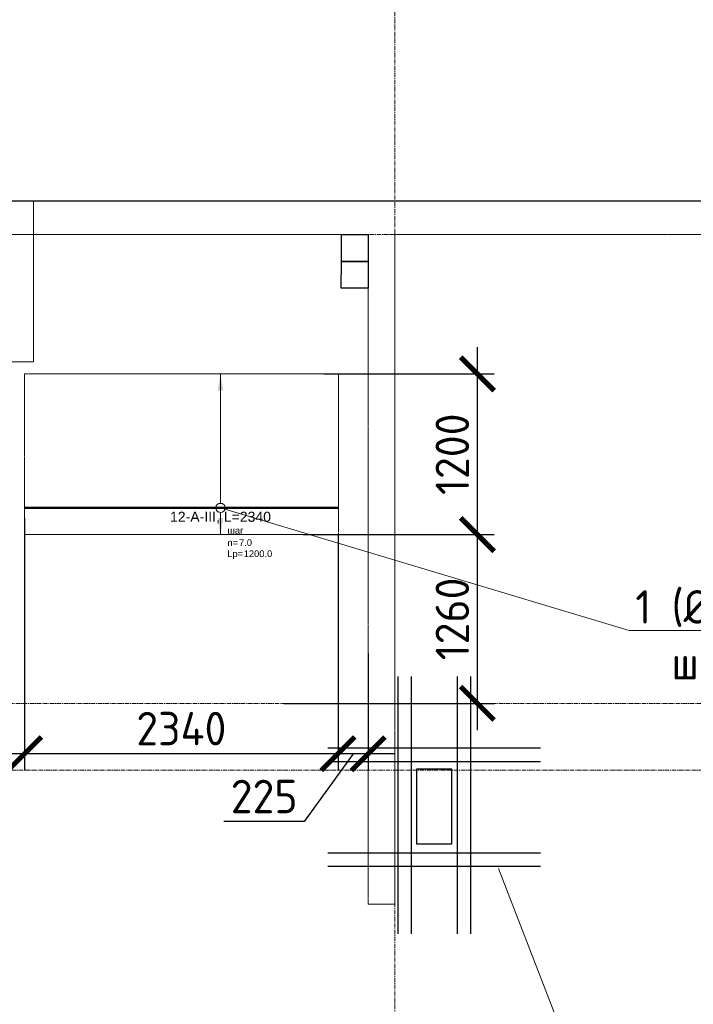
# Model space of a CAD drawing. Header units: millimetres. Extents: x 448962 to 1440104, y -326645 to -197113.
# Tile 123 of 256: x 648215 to 653245, y -255919 to -248566. Entities that reach past the tile are written whole.
import ezdxf
from ezdxf import colors
from ezdxf.entities.mleader import LeaderData, LeaderLine
from ezdxf.enums import TextEntityAlignment as Align
from ezdxf.math import Vec2, Vec3

# ---------------------------------------------------------------- set-up
doc = ezdxf.new("R2010")
doc.units = ezdxf.units.MM
doc.set_wipeout_variables(frame=1)
for name, pattern in [('01 Штриховая _4 мм_', [6, 3.5, -2.5]), ('______5', [1100, 800, -100, 100, -100]), ('GOST2.303 4', [7, 5, -2, 0]), ('HIDDEN2', [4.7625, 3.175, -1.5875]), ('осевая', [50.8, 31.75, -6.35, 6.35, -6.35])]:
    doc.linetypes.add(name, pattern=pattern)
for name, color, linetype, lineweight in [('АрмСтер', 2, 'Continuous', 50), ('ВК__отв в полу 1-2 эт', 6, 'Continuous', 25), ('контур распр. стерхней', 2, 'GOST2.303 4', 20), ('Оси', 40, '______5', 18), ('Перекрытие ж_бетон', 1, 'Continuous', 30), ('подоснова', 151, 'Continuous', 5), ('РАЗМЕРЫ', 1, 'Continuous', 9), ('СТЕНЫ', 3, 'Continuous', 30)]:
    doc.layers.add(name, color=color, linetype=linetype, lineweight=lineweight)
doc.layers.add('АрмСтер_атрибуты', color=2, linetype='Continuous', lineweight=0, plot=False)
doc.styles.add('GOST-2.304_Type-B', font='GOST_Common.ttf')
doc.styles.get("Standard").update_dxf_attribs({"font": 'arial.ttf'})
doc.styles.add('Аннотативный', font='arial.ttf')
doc.styles.add('ГОСТ', font='GOST_Common.ttf')
doc.dimstyles.new('СПДС', dxfattribs={"dimscale": 100, "dimtxt": 2.5, "dimasz": 2.5, "dimexe": 1.25, "dimexo": 0, "dimtad": 1, "dimdec": 0, "dimtxsty": 'GOST-2.304_Type-B', "dimblk": 'ARCHTICK', "dimcen": 2.5, "dimdle": 2, "dimadec": 0, "dimazin": 2, "dimtfac": 0.75, "dimtdec": 0, "dimtmove": 1, "dimatfit": 3, "dimfxl": 1, "dimtolj": 1, "dimarcsym": 1})

# ---------------------------------------------------------------- blocks, each defined once
blk = doc.blocks.new('оси плит')
at = {"layer": 'Оси', "color": 16, "linetype": 'осевая', "lineweight": 0, "transparency": 33554687}
for p, q in [((560042.3, -202894.1), (560042.3, -231285.8)), ((519570.9, -205117.4), (573160.2, -205117.4)), ((519570.9, -208617.4), (573160.2, -208617.4)), ((520148.3, -209117.4), (572483.7, -209117.4))]:
    blk.add_line(p, q, dxfattribs=at)
blk = doc.blocks.new('стены  тп')
at = {"layer": 'СТЕНЫ', "color": 251, "linetype": '01 Штриховая _4 мм_', "lineweight": 0, "true_color": 0x636466}
for p, q in [((589762.3, -316375.7, 3100), (542387.3, -316375.7, 3100)), ((569712.1, -316625.7, 3100), (579312.1, -316625.7, 3100)), ((579312.1, -316625.7, 3100), (579312.1, -317375.7, 3100)), ((579312.5, -316625.7, 3100), (579312.5, -321625.7, 3100)), ((579512.3, -316625.7, 3100), (585085.9, -316625.7, 3100)), ((579512.3, -317375.7, 3100), (579512.3, -316625.7, 3100)), ((579512.3, -321625.7, 3100), (579512.3, -316625.7, 3100)), ((579312.5, -321625.7, 3100), (579512, -321625.7, 3100))]:
    blk.add_line(p, q, dxfattribs=at)
at = {"layer": 'СТЕНЫ', "color": 251, "linetype": '01 Штриховая _4 мм_', "lineweight": 0, "true_color": 0x636466, "transparency": 33554687}
for p, q in [((579312.3, -320375.7, 3100), (579312.3, -321625.7, 3100)), ((579512.3, -321625.7, 3100), (579512.3, -320375.7, 3100)), ((579312.3, -321625.7, 3100), (579512.3, -321625.7, 3100)), ((579512.3, -321625.7, 3100), (579312.3, -321625.7, 3100))]:
    blk.add_line(p, q, dxfattribs=at)
blk = doc.blocks.new('*U370')
at = {"layer": 'РАЗМЕРЫ'}
for p, q in [((112.5, 1000), (-112.5, 1000)), ((112.5, -200), (-112.5, -200))]:
    blk.add_line(p, q, dxfattribs=at)
at = {"layer": 'РАЗМЕРЫ', "ltscale": 15}
blk.add_line((0, -200), (0, 1000), dxfattribs=at)
at = {"layer": 'РАЗМЕРЫ'}
for points in [[(0, 1000), (20.9, 874.8), (-20.9, 874.8)], [(0, -200), (20.9, -74.8), (-20.9, -74.8)]]:
    blk.add_solid(points, dxfattribs=at)
at = {"layer": 'АрмСтер_атрибуты', "color": 215, "ltscale": 15, "style": 'Аннотативный'}
for s, p in [('шаг', (51.4, -194.2)), ('n=', (51.4, -285.1)), ('Lр=', (50.2, -367.8))]:
    blk.add_text(s, height=50, dxfattribs=at).set_placement(p)
at = {"layer": 'АрмСтер_атрибуты', "style": 'Аннотативный', "flags": 8}
blk.add_attdef('ПОЗ', (110, 29.6), '', height=75, dxfattribs=at)
at = {"layer": 'АрмСтер_атрибуты', "flags": 9}
for tag, p in [('МАССА', (-1033.5, -10.5)), ('ОБОЗНАЧЕНИЕ', (-1033.5, -124.4))]:
    blk.add_attdef(tag, p, '', height=75, dxfattribs=at)
at = {"layer": 'АрмСтер_атрибуты', "color": 215, "style": 'Аннотативный'}
for tag, p, flags in [('ШАГ', (190.9, -194.2), 10), ('КОЛ', (138, -285.1), 8), ('ШИРИНА', (172.9, -367.8), 8)]:
    blk.add_attdef(tag, p, '', height=50, dxfattribs=dict(at, flags=flags))
at = {"linetype": 'Continuous', "lineweight": 0}
blk.add_wipeout([(35, 0), (28.3, 20.6), (10.8, 33.3), (-10.8, 33.3), (-28.3, 20.6), (-35, 0), (-28.3, -20.6), (-10.8, -33.3), (10.8, -33.3), (28.3, -20.6)], dxfattribs=at)
at = {"color": 0, "linetype": 'ByBlock', "lineweight": -2, "ltscale": 100}
blk.add_line((-1462.5, 0), (877.5, 0), dxfattribs=at)
at = {"layer": 'РАЗМЕРЫ'}
blk.add_circle((0, 0), 35, dxfattribs=at)
at = {"layer": 'АрмСтер_атрибуты', "style": 'Аннотативный', "flags": 8}
blk.add_attdef('НАИМЕНОВАНИЕ', text='', height=75, dxfattribs=at).set_placement((0, -29.3), align=Align.TOP_CENTER)
blk = doc.blocks.new('_ArchTick')
at = {"color": 0, "linetype": 'ByBlock', "const_width": 0.15}
blk.add_lwpolyline([(-0.5, -0.5), (0.5, 0.5)], dxfattribs=at)
blk = doc.blocks.new('*D371')
at = {"layer": 'DEFPOINTS', "color": 0, "transparency": 16777216}
for p in [(650332.1, -252411.3), (651633, -252411.3), (650186, -253671.3)]:
    blk.add_point(p, dxfattribs=at)
at = {"layer": 'РАЗМЕРЫ', "color": 0, "lineweight": -2, "transparency": 16777216}
for p, q in [((651633, -253871.3), (651633, -252211.3)), ((650332.1, -252411.3), (651758, -252411.3)), ((650186, -253671.3), (651758, -253671.3))]:
    blk.add_line(p, q, dxfattribs=at)
at = {"layer": 'РАЗМЕРЫ', "color": 0, "lineweight": -2, "transparency": 16777216, "xscale": 250, "yscale": 250, "zscale": 250}
for p, rotation in [((651633, -252411.3), 90), ((651633, -253671.3), 270)]:
    blk.add_blockref('_ArchTick', p, dxfattribs=dict(at, rotation=rotation))
at = {"layer": 'РАЗМЕРЫ', "color": 0, "lineweight": 0, "transparency": 16777216, "insert": (651445.5, -253041.3), "char_height": 250, "attachment_point": 5, "rotation": 90, "style": 'GOST-2.304_Type-B'}
blk.add_mtext('\\A1;1260', dxfattribs=at)
blk = doc.blocks.new('*D372')
at = {"layer": 'DEFPOINTS', "color": 0, "transparency": 16777216}
for p in [(650485.6, -251211.3), (651633, -251211.3), (651201.8, -252411.3)]:
    blk.add_point(p, dxfattribs=at)
at = {"layer": 'РАЗМЕРЫ', "color": 0, "lineweight": -2, "transparency": 16777216}
for p, q in [((651633, -252611.3), (651633, -251011.3)), ((650485.6, -251211.3), (651758, -251211.3)), ((651201.8, -252411.3), (651758, -252411.3))]:
    blk.add_line(p, q, dxfattribs=at)
at = {"layer": 'РАЗМЕРЫ', "color": 0, "lineweight": -2, "transparency": 16777216, "xscale": 250, "yscale": 250, "zscale": 250}
for p, rotation in [((651633, -251211.3), 90), ((651633, -252411.3), 270)]:
    blk.add_blockref('_ArchTick', p, dxfattribs=dict(at, rotation=rotation))
at = {"layer": 'РАЗМЕРЫ', "color": 0, "lineweight": 0, "transparency": 16777216, "insert": (651445.5, -251811.3), "char_height": 250, "attachment_point": 5, "rotation": 90, "style": 'GOST-2.304_Type-B'}
blk.add_mtext('\\A1;1200', dxfattribs=at)
blk = doc.blocks.new('*D373')
at = {"layer": 'DEFPOINTS', "color": 0, "transparency": 16777216}
for p in [(650591.8, -252411.3), (650817, -253300.3), (650591.8, -254047.5)]:
    blk.add_point(p, dxfattribs=at)
at = {"layer": 'РАЗМЕРЫ', "color": 0, "lineweight": -2, "transparency": 16777216}
for p, q in [((650591.8, -252411.3), (650591.8, -254172.5)), ((650817, -253300.3), (650817, -254172.5)), ((650704.4, -254047.5), (650340.2, -254554.4)), ((651017, -254047.5), (650391.8, -254047.5)), ((650340.2, -254554.4), (649740.2, -254554.4))]:
    blk.add_line(p, q, dxfattribs=at)
at = {"layer": 'РАЗМЕРЫ', "color": 0, "lineweight": -2, "transparency": 16777216, "xscale": 250, "yscale": 250, "zscale": 250, "rotation": 180}
blk.add_blockref('_ArchTick', (650591.8, -254047.5), dxfattribs=at)
at = {"layer": 'РАЗМЕРЫ', "color": 0, "lineweight": -2, "transparency": 16777216, "xscale": 250, "yscale": 250, "zscale": 250}
blk.add_blockref('_ArchTick', (650817, -254047.5), dxfattribs=at)
at = {"layer": 'РАЗМЕРЫ', "color": 0, "lineweight": 0, "transparency": 16777216, "insert": (650040.2, -254366.9), "char_height": 250, "attachment_point": 5, "style": 'GOST-2.304_Type-B'}
blk.add_mtext('\\A1;225', dxfattribs=at)
blk = doc.blocks.new('*D374')
at = {"layer": 'DEFPOINTS', "color": 0, "transparency": 16777216}
for p in [(648251.8, -252289.3), (650591.8, -253291.9), (648251.8, -254047.5)]:
    blk.add_point(p, dxfattribs=at)
at = {"layer": 'РАЗМЕРЫ', "color": 0, "lineweight": -2, "transparency": 16777216}
for p, q in [((648251.8, -252289.3), (648251.8, -254172.5)), ((650591.8, -253291.9), (650591.8, -254172.5)), ((650791.8, -254047.5), (648051.8, -254047.5))]:
    blk.add_line(p, q, dxfattribs=at)
at = {"layer": 'РАЗМЕРЫ', "color": 0, "lineweight": -2, "transparency": 16777216, "xscale": 250, "yscale": 250, "zscale": 250, "rotation": 180}
blk.add_blockref('_ArchTick', (648251.8, -254047.5), dxfattribs=at)
at = {"layer": 'РАЗМЕРЫ', "color": 0, "lineweight": -2, "transparency": 16777216, "xscale": 250, "yscale": 250, "zscale": 250}
blk.add_blockref('_ArchTick', (650591.8, -254047.5), dxfattribs=at)
at = {"layer": 'РАЗМЕРЫ', "color": 0, "lineweight": 0, "transparency": 16777216, "insert": (649421.8, -253860), "char_height": 250, "attachment_point": 5, "style": 'GOST-2.304_Type-B'}
blk.add_mtext('\\A1;2340', dxfattribs=at)
blk = doc.blocks.new('_None')
blk = doc.blocks.new('отверстия новые')
at = {"layer": 'ВК__отв в полу 1-2 эт', "color": 5, "lineweight": 30, "ltscale": 100}
for points in [[(711994, -391539.8), (711993.7, -391739.8), (711793.7, -391739.6), (711794, -391539.6)], [(711994, -391539.8), (711993.7, -391739.8), (711793.7, -391739.6), (711794, -391539.6)], [(711993.7, -391739.8), (711993.4, -391939.8), (711793.4, -391939.6), (711793.7, -391739.6)], [(711993.7, -391739.8), (711993.4, -391939.8), (711793.4, -391939.6), (711793.7, -391739.6)]]:
    blk.add_lwpolyline(points, close=True, dxfattribs=at)

msp = doc.modelspace()

# ---------------------------------------------------------------- linework, layer by layer
at = {"color": 0, "linetype": 'ByBlock', "lineweight": 30, "ltscale": 100}
for p, q in [((651038.5, -253470.7), (651038.5, -255393.2)), ((651138.5, -253470.7), (651138.5, -255393.2)), ((651482.3, -253470.7), (651482.3, -255393.2)), ((651582.3, -253470.7), (651582.3, -255393.2)), ((650516.6, -254004.4), (652104.2, -254004.4)), ((650516.6, -254104.4), (652104.2, -254104.4)), ((650516.6, -254786.8), (652104.2, -254786.8)), ((650516.6, -254886.8), (652104.2, -254886.8))]:
    msp.add_line(p, q, dxfattribs=at)
at = {"color": 4, "lineweight": 30}
msp.add_lwpolyline([(651179.6, -254160.8), (651440.1, -254160.8), (651440.1, -254721.9), (651179.6, -254721.9)], close=True, dxfattribs=at)
at = {"layer": 'контур распр. стерхней', "linetype": '01 Штриховая _4 мм_'}
msp.add_lwpolyline([(650596.4, -252411.3), (648251.8, -252411.3), (648251.8, -251211.3), (650596.4, -251211.3)], close=True, dxfattribs=at)
at = {"layer": 'Перекрытие ж_бетон', "color": 252, "linetype": 'HIDDEN2', "lineweight": 0, "true_color": 0x939598}
msp.add_lwpolyline([(645516.9, -249921.3), (645516.9, -251121.3), (648316.7, -251121.3), (648316.7, -249921.3)], dxfattribs=at)

# ---------------------------------------------------------------- block references
at = {"color": 0, "linetype": 'ByBlock', "lineweight": 30, "ltscale": 100}
msp.add_blockref('оси плит', (90974.7, -45053.9), dxfattribs=at)
at = {"layer": 'РАЗМЕРЫ'}
msp.add_blockref('стены  тп', (71504.6, 66454.4, -3100), dxfattribs=at)

# ---------------------------------------------------------------- leaders
at = {"layer": 'подоснова', "color": 2, "ltscale": 0.3}
ml = msp.add_multileader_mtext('Standard', dxfattribs=at)
ml.set_content('см. Узел обрамления', color=2, style='GOST-2.304_Type-B')
ml.set_leader_properties(color=256, linetype='ByLayer', lineweight=15)
ml.set_arrow_properties(name='NONE')
ml.build(insert=Vec2(0, 0))
ml.multileader.update_dxf_attribs({"text_left_attachment_type": 6, "text_right_attachment_type": 6, "dogleg_length": 0.1, "arrow_head_size": 18})
ctx = ml.context
ctx.base_point, ctx.char_height, ctx.arrow_head_size, ctx.landing_gap_size, ctx.plane_origin = Vec3(652571.1, -256920), 250, 18, 20, Vec3(648017.2, -255502.9)
ctx.left_attachment, ctx.right_attachment, ctx.text_align_type = 6, 6, 1
notes = []
notes.append((ctx, [(0, (1, 1, 0), (652571, -256920), (1, 0), 0.1, [(0, [(651790.9, -254905.6)], 0, [])])]))
ctx.mtext.insert, ctx.mtext.alignment, ctx.mtext.flow_direction = Vec3(654120.5, -256595), 2, 5
for ctx, leaders in notes:
    for number, flags, end, landing, length, lines in leaders:
        leader = LeaderData()
        leader.index, (leader.has_last_leader_line, leader.has_dogleg_vector, leader.attachment_direction) = number, flags
        leader.last_leader_point, leader.dogleg_vector, leader.dogleg_length = Vec3(end), Vec3(landing), length
        for number, points, colour, breaks in lines:
            line = LeaderLine()
            line.index, line.vertices, line.color, line.breaks = number, Vec3.list(points), colors.encode_raw_color(colour), breaks
            leader.lines.append(line)
        ctx.leaders.append(leader)

# ---------------------------------------------------------------- next in the draw order: block references
at = {"layer": 'АрмСтер', "ltscale": 15}
ref = msp.add_blockref('*U370', (649714.3, -252211.3), dxfattribs=at)
ref.add_attrib('НАИМЕНОВАНИЕ', '12-A-III, L=2340', dxfattribs={"layer": 'АрмСтер_атрибуты', "height": 75, "style": 'Аннотативный', "flags": 8}).set_placement((649714.3, -252240.6), align=Align.TOP_CENTER)
ref.add_attrib('КОЛ', '7.0', (649852.4, -252496.4), dxfattribs={"layer": 'АрмСтер_атрибуты', "color": 215, "height": 50, "style": 'Аннотативный', "flags": 8})
ref.add_attrib('ШИРИНА', '1200.0', (649887.2, -252579.1), dxfattribs={"layer": 'АрмСтер_атрибуты', "color": 215, "height": 50, "style": 'Аннотативный', "flags": 8})

# ---------------------------------------------------------------- next in the draw order: linework, layer by layer
at = {"layer": 'Перекрытие ж_бетон'}
msp.add_lwpolyline([(613866.9, -272221.3), (613866.9, -272221.3), (661266.9, -272221.3), (661266.9, -249921.3), (613866.9, -249921.3), (613866.9, -272221.3)], dxfattribs=at)

# ---------------------------------------------------------------- next in the draw order: block references
at = {"layer": 'РАЗМЕРЫ'}
msp.add_blockref('отверстия новые', (-61177.1, 141368.5), dxfattribs=at)

# ---------------------------------------------------------------- next in the draw order: texts
note = msp.add_mtext_dynamic_manual_height_columns('\\pi1250;{\\H1.5152x;Общие указания :\\P}Настоящий подраздел разработан в составе рабочей документации на строительство объекта {\\H2.4344x; }"Строительство жилого комплекса со встроенными помещениями общественного-делового и коммерческого {\\H1.3552x; }назначения по адресу: г. Чита, ул. 1-я Коллективная. Жилой дом со встроенными помещениями {\\H1.71569x; }общественно-делового и коммерческого назначения на первом этаже здания и встроенно-пристроенным {\\H1.59543x; }поликлиническим учреждением (поз. 2.2-2.3){\\H1.73486x; }\\P1.^I" Решения рабочей Документации разработаны на основании:{\\H1.67588x; }\\Pзадания на проектирование, выданного заказчиком;{\\H1.60804x; }\\P-^Iрешений стадии "Проектная Документация (проект №24-04-КР.2)"{\\H1.73065x; }\\Pразработанных ООО "Комплексная проектно-сопроводительная компания", утвержденных {\\H1.67728x; }заказчиком;{\\H1.60757x; }\\PВ соответствии с требованиями нормативных документов:{\\H1.63081x; }\\P-^IФЗ №184 "О техническом регулировании";{\\H1.62306x; }\\P-^IФЗ №123 "Технический регламент о требованиях пожарной безопасности";{\\H1.62565x; }\\P-^IСП 20.13330.2016 "Нагрузки и воздействия",{\\H1.62478x; }\\P-^IСП 63.13330.2018 "Бетонные и железобетонные конструкции. Основные положения".{\\H1.62507x; }\\P-^IСП 22.13330.2016 "Основания зданий и сооружений";{\\H1.62498x; }\\P-^IСП 45.13330.2017 "Земляные сооружения, основания и фундаменты".{\\H1.62501x; }\\P2.^IПри работах по устройству монолитных конструкций руководствоваться СП 70.13330.2012 {\\H1.625x; }"Несущие и ограждающие конструкции".{\\H1.625x; }\\P3.^IЗа относительную отметку 0,000 принята отметка чистого пола первого этажа, {\\H1.625x; }соответствующая абсолютной отметке 648,00 в Балтийской системе высот.{\\H1.625x; }\\P4.^IПеречень видов работ, Зля которых необходимо составлять акты освидетельствования {\\H1.625x; }скрытых работ: {\\H1.625x; }\\PБетонные и железобетонные конструкции монолитные:{\\H1.625x; }\\Pармирование; защитные слои,- анкеровка арматуры; установка закладных деталей.{\\H1.625x; }\\PМонтаж сборных железобетонных и бетонных конструкций:{\\H1.625x; }\\Pсварка и антикоррозионное покрыт при отсутствии актов освиветельствования превшествующих {\\H1.625x; }скрытых работ во всех случаях.{\\H1.625x; }\\P1. Железобетонные конструкции разработаны в соответствии СП 22.13330.2016 "Основания зданий и {\\H1.62576x; }сооружений", СП 63.13330.2018 "Бетонные и железобетонные конструкции. Общие положения".{\\H1.62541x; }\\P2. Несущие конструкции здания рассчитаны и запроектированы для данных геологических условий. {\\H1.62486x; }\\P3. Арматура класса А240 и А500С по ГОСТ Р 34028-2016, материал монолитных конструкций ниже {\\H1.62505x; }нуля - бетон тяжелый класса В25 по ГОСТ 26633-2015.{\\H1.62498x; }\\P4. Работы по бетонированию монолитных конструкций вести в соответствии со СП 70.13330.2012 {\\H1.62501x; }"Несущие и ограждающие конструкции".{\\H1.625x; }\\P5. Все строительно-монтажные работы необходимо выполнять в соответствии со СНиП 12-03-2001 {\\H1.625x; }"Безопасность труда в строительстве. Часть 1. Общие требования.", Безопасность труда в строительстве. {\\H1.625x; }Часть 2. Строительное производство". Строительство здания должно производиться в соответствии с {\\H1.625x; }проектом производства работ (ППР).{\\H1.725x; }\\PПри отсутствии ППР производство строительно-монтажных работ запрещается.{\\H1.67917x; }\\P6. Бетон конструкции должны удовлетворять требованиям ГОСТ 26633-2015, ГОСТ 25192-2012.{\\H1.60694x; }\\P7. Бетон следует укладывать в бетонные конструкции горизонтальными слоями одинаковой {\\H1.63102x; }толщины без разрывов, с последовательным направлением укладки в одну сторону во всех слоях.{\\H1.62299x; }\\P8. В начальный период твердения бетон необходимо защищать от попадания атмосферных осадков {\\H1.62567x; }или потерь влаги.{\\H1.62478x; }\\P9. При перерывах в бетонировании устраивать рабочие швы бетонирования. Места рабочих швов {\\H1.62507x; }бетонирования разработать в ППР и согласовать с авторским надзором. С поверхности рабочих швов {\\H1.62498x; }удалить цементную плёнку металлическими щётками с последующей поливкой водой. В рабочем шве {\\H1.62501x; }устанавливать вертикальные сетки из проволоки ячейкой 50x50мм. Поверхность рабочих швов должна быть {\\H1.625x; }перпендикулярна поверхности плиты. {\\H1.625x; }\\P10. Арматурные изделия изготавливать в соответствии с ГОСТ Р 57997-2017, ГОСТ 5264-80, ГОСТ {\\H1.625x; }14098-2014.{\\H1.625x; }\\P11. Плоские сетки и каркасы изготавливать с помощью контактной точечной сварки (кроме {\\H1.725x; }оговоренных случаев).{\\H1.77917x; }\\P12. Расчётные сопротивления сборных соединений и материалы для сборки принимать по табл. Г1, Г2 {\\H1.66111x; }СП 52-101-2003.{\\H1.61296x; }\\P13. Стыки арматурных стержней должны иметь длину перепуска (нахлёстка) не менее указанной в {\\H1.72901x; }проекте. В неоговоренных случаях длину стыка рабочей арматуры внахлёстку без сварки принимать по {\\H1.67783x; }п.8.3.27 СП 52-101-2003. {\\H1.60739x; }\\P14. Толщина защитного слоя бетона для рабочей арматуры должна соответствовать значениям, {\\H1.63087x; }указанным в проекте. {\\H1.62304x; }\\PВ неоговоренных случаях принимать не менее 25мм.{\\H1.62565x; }\\P{\\H1.62478x; }', width=16929.188, gutter_width=1000, heights=[39809.3, 0], dxfattribs=dict(insert=(470783.2, -245157.9), char_height=250, attachment_point=1, style='ГОСТ'))
for column, words in zip(note.columns.linked_columns, ['\\pi1250;15. Уход за свежеуложенным бетоном начинать сразу после укладки бетонной смеси и осуществлять до достижения прочности бетона не менее 70% от проектной.{\\H1.83409x; }\\P16. Распалубку плит  осуществлять по достижении прочности бетона не менее 80% от проектной.{\\H1.55672x; }\\P17. Два крайних арматурных стержня, расположенных по контуру плиты, привязать ко всем {\\H1.64842x; }стержням в местах пересечений.{\\H1.61719x; }\\P18. В процессе производства работ предусмотреть мероприятия по противопожарной защите и {\\H1.6276x; }контролю за выполнением правил пожарной безопасности на всех этапах строительства.{\\H1.62413x; }\\P19. Все работы Выполнять по проекту производства работ (ППР), согласованному с организациями, {\\H1.72529x; }ответственными за эксплуатацию существующих инженерных сетей и дорог на существующей площадке.{\\H1.67907x; }\\P20. Проект рассчитан на производство работ в период положительных температур. В случае {\\H1.60698x; }выполнения работ при отрицательных температурах необходимо выполнять требования СНиП часть 3 по {\\H1.63101x; }производству работ и ППР.{\\H1.623x; }\\P21. При минимальной температуре воздуха до минус 15°С допускается:{\\H1.62567x; }\\P - выдерживание бетона в конструкции методом термоса, при предварительном разогреве бетонной {\\H1.62478x; }смеси, {\\H1.62507x; }\\P -форсированный электроразогрев бетона в конструкции с повторным уплотнением.{\\H1.62498x; }\\PПри минимальной температуре воздуха до минус 25°С допускается:{\\H1.62501x; }\\P -обогрев бетона в греющей опалубке с помощью низкотемпературных электронагревателей,{\\H1.625x; }\\P -электродный сквозной прогреб бетона,{\\H1.625x; }\\P -электрообогрев с помощью греющего провода.{\\H1.625x; }']):
    column.text = words

# ---------------------------------------------------------------- next in the draw order: dimensions: what is measured, and where the dimension line sits
at = {"layer": 'РАЗМЕРЫ', "color": 1, "lineweight": 0}
for base, p1, p2, picture, middle in [((651633, -251211.3), (651201.8, -252411.3), (650485.6, -251211.3), '*D372', (651445.5, -251811.3)), ((651633, -252411.3), (650186, -253671.3), (650332.1, -252411.3), '*D371', (651445.5, -253041.3))]:
    dim = msp.add_linear_dim(base=base, p1=p1, p2=p2, angle=90, dimstyle='СПДС', override={"dimrnd": 5}, dxfattribs=at)
    dim.commit()
    dim.dimension.update_dxf_attribs({"geometry": picture, "text_midpoint": middle})
dim = msp.add_linear_dim(base=(648251.8, -254047.5), p1=(650591.8, -253291.9), p2=(648251.8, -252289.3), dimstyle='СПДС', override={"dimrnd": 5}, dxfattribs=at)
dim.commit()
dim.dimension.update_dxf_attribs({"geometry": '*D374', "text_midpoint": (649421.8, -253860)})
dim = msp.add_linear_dim(base=(650591.8, -254047.5), p1=(650817, -253300.3), p2=(650591.8, -252411.3), dimstyle='СПДС', override={"dimrnd": 5}, dxfattribs=at)
dim.commit()
dim.dimension.update_dxf_attribs({"geometry": '*D373', "text_midpoint": (650277.7, -254554.4), "dimtype": 160})

# ---------------------------------------------------------------- next in the draw order: leaders
at = {"layer": 'подоснова', "color": 3, "ltscale": 0.3}
ml = msp.add_multileader_mtext('Standard', dxfattribs=at)
ml.set_content('1 (%%C12-7шт.)\\Pшаг 200', color=3, style='GOST-2.304_Type-B')
ml.set_leader_properties(color=256, linetype='ByLayer', lineweight=15)
ml.set_arrow_properties(name='NONE')
ml.build(insert=Vec2(0, 0))
ml.multileader.update_dxf_attribs({"text_left_attachment_type": 6, "text_right_attachment_type": 6, "dogleg_length": 0.1, "arrow_head_size": 18})
ctx = ml.context
ctx.base_point, ctx.char_height, ctx.arrow_head_size, ctx.landing_gap_size, ctx.plane_origin = Vec3(652766.7, -253126.3, 3.6), 250, 18, 20, Vec3(641029.1, -258485.9, 3.6)
ctx.left_attachment, ctx.right_attachment, ctx.text_align_type = 6, 6, 1
notes = []
notes.append((ctx, [(0, (1, 1, 0), (652766.6, -253126.3, 3.6), (1, 0), 0.1, [(0, [(649714.3, -252211.3, 3.6)], 0, [])])]))
ctx.mtext.insert, ctx.mtext.alignment, ctx.mtext.flow_direction = Vec3(653667.1, -252826.3, 3.6), 2, 5
for ctx, leaders in notes:
    for number, flags, end, landing, length, lines in leaders:
        leader = LeaderData()
        leader.index, (leader.has_last_leader_line, leader.has_dogleg_vector, leader.attachment_direction) = number, flags
        leader.last_leader_point, leader.dogleg_vector, leader.dogleg_length = Vec3(end), Vec3(landing), length
        for number, points, colour, breaks in lines:
            line = LeaderLine()
            line.index, line.vertices, line.color, line.breaks = number, Vec3.list(points), colors.encode_raw_color(colour), breaks
            leader.lines.append(line)
        ctx.leaders.append(leader)

doc.saveas('drawing.dxf')
